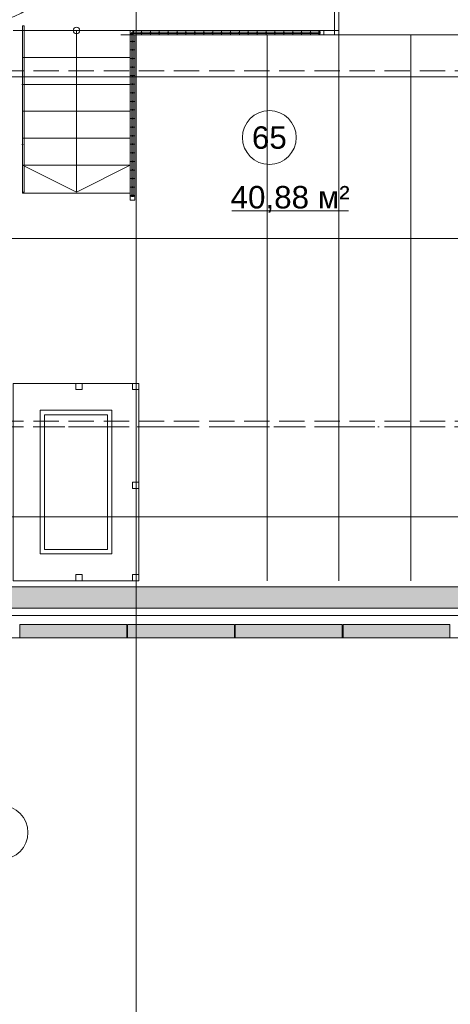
# Model space of a CAD drawing. Header units: millimetres. Extents: x -14761 to 157739, y -22400 to 107990.
# Tile 9 of 256: x 16704 to 21501, y 12570 to 23535. Entities that reach past the tile are written whole.
import ezdxf

# ---------------------------------------------------------------- set-up
doc = ezdxf.new("R2010")
doc.units = ezdxf.units.MM
doc.header["$MEASUREMENT"] = 0
doc.linetypes.add('Невидимая', pattern=[391.222223, 282.222223, -109])
doc.linetypes.add('Штрихпунктирная', pattern=[670.277762, 352.777767, -176.388884, 0, -141.111112])
for name, color, linetype in [('Интерьер - Мебель', 7, 'Continuous'), ('Конструктив - Лестницы', 7, 'Continuous'), ('Конструктив - Ограждение нов', 7, 'Continuous'), ('УЛИЦА_Б6', 7, 'Continuous'), ('УЛИЦА_ЗОНЫ', 7, 'Continuous'), ('УЛИЦА_Стены бани', 7, 'Continuous'), ('УЛИЦА_Сэндвич-панели бани', 7, 'Continuous'), ('Элемент Модели - Оси', 7, 'Continuous'), ('Элемент модели - Оси Улица Бани', 7, 'Continuous')]:
    doc.layers.add(name, color=color, linetype=linetype)
doc.styles.add('СГЕНЕРИР_СТИЛЬ_1', font='txt')

msp = doc.modelspace()

# ---------------------------------------------------------------- hatches: boundary and pattern name
at = {"layer": 'УЛИЦА_Стены бани', "linetype": 'Continuous', "lineweight": 0, "true_color": 0x000000}
for points in [[(21976, 17220), (16416, 17220), (16416, 17200), (21976, 17200)], [(21996, 17200), (16396, 17200), (16396, 17000), (21996, 17000)], [(16596, 17000), (16596, 16980), (21796, 16980), (21796, 17000)]]:
    msp.add_hatch(color=18, dxfattribs=at).paths.add_polyline_path(points)
at = {"layer": 'УЛИЦА_Сэндвич-панели бани', "linetype": 'Continuous', "lineweight": 0, "true_color": 0x000000}
for points in [[(17896, 16800), (16706, 16800), (16706, 16670), (17896, 16670)], [(19096, 16800), (17906, 16800), (17906, 16670), (19096, 16670)], [(20296, 16800), (19106, 16800), (19106, 16670), (20296, 16670)], [(21496, 16800), (20306, 16800), (20306, 16670), (21496, 16670)], [(16706, 16650), (17896, 16650), (17896, 16670), (16706, 16670)], [(17906, 16650), (19096, 16650), (19096, 16670), (17906, 16670)], [(19106, 16650), (20296, 16650), (20296, 16670), (19106, 16670)], [(20306, 16650), (21496, 16650), (21496, 16670), (20306, 16670)]]:
    msp.add_hatch(color=18, dxfattribs=at).paths.add_polyline_path(points)

# ---------------------------------------------------------------- linework, layer by layer
at = {"color": 7, "linetype": 'Continuous', "lineweight": 15, "flags": 128}
msp.add_lwpolyline([(-9854, 25550), (-9854, 16650), (32946, 16650), (32946, 23150), (28145, 23150), (28145, 25550)], close=True, dxfattribs=at)
at = {"color": 7, "linetype": 'Continuous', "lineweight": 15}
for points in [[(20211, 24915), (20211, 23365)], [(20211, 24915), (20261, 24915), (20261, 23365)], [(20093, 23365), (21996, 23365)]]:
    msp.add_lwpolyline(points, dxfattribs=at)
at = {"layer": 'Интерьер - Мебель', "color": 7, "linetype": 'Continuous', "lineweight": 15}
for points in [[(20261, 23415), (16631, 23415)], [(19461, 23365), (17831, 23365)], [(19461, 23365), (19461, 19785)], [(19461, 23365), (19461, 17285)], [(20261, 23365), (20261, 17285)], [(21061, 23365), (21061, 17285)]]:
    msp.add_lwpolyline(points, dxfattribs=at)
for points in [[(16631, 17285), (18031, 17285), (18031, 19485), (16631, 19485)], [(17331, 19485), (17401, 19485), (17401, 19415), (17331, 19415)], [(17961, 19485), (18031, 19485), (18031, 19415), (17961, 19415)], [(16931, 17585), (17731, 17585), (17731, 19185), (16931, 19185)], [(16981, 17635), (17681, 17635), (17681, 19135), (16981, 19135)], [(17961, 18385), (18031, 18385), (18031, 18315), (17961, 18315)], [(17331, 17355), (17401, 17355), (17401, 17285), (17331, 17285)], [(17961, 17355), (18031, 17355), (18031, 17285), (17961, 17285)]]:
    msp.add_lwpolyline(points, close=True, dxfattribs=at)
at = {"layer": 'Конструктив - Лестницы', "color": 7, "linetype": 'Continuous', "lineweight": 15}
for p, q in [((17936, 23415), (16736, 23415)), ((16736, 23415), (16736, 23115)), ((17336, 23415), (17336, 23115)), ((17936, 23115), (17936, 23415)), ((16736, 23115), (17936, 23115)), ((17936, 23115), (16736, 23115)), ((16736, 23115), (16736, 22815)), ((17336, 23115), (17336, 21915)), ((17936, 22815), (17936, 23115)), ((16736, 22815), (17936, 22815)), ((17936, 22815), (16736, 22815)), ((16736, 22815), (16736, 22515)), ((17936, 22515), (17936, 22815)), ((16736, 22515), (17936, 22515)), ((17936, 22515), (16736, 22515)), ((16736, 22515), (16736, 22215)), ((17936, 22215), (17936, 22515)), ((16736, 22215), (17936, 22215)), ((17936, 22215), (16736, 22215)), ((16736, 22215), (16736, 21915)), ((17936, 21915), (17936, 22215)), ((16736, 21915), (17936, 21915)), ((17936, 21915), (16736, 21915)), ((16736, 21915), (16736, 21615)), ((16736, 21915), (17336, 21615)), ((17336, 21915), (17336, 21615)), ((17336, 21615), (17936, 21915)), ((17936, 21615), (17936, 21915)), ((16736, 21615), (16736, 21605)), ((16736, 21605), (17936, 21605)), ((17936, 21605), (17936, 21615))]:
    msp.add_line(p, q, dxfattribs=at)
at = {"layer": 'Конструктив - Лестницы', "color": 7, "linetype": 'Continuous', "lineweight": 15, "flags": 128}
msp.add_lwpolyline([(17299, 23415, 1), (17374, 23415, 1)], format="xyb", close=True, dxfattribs=at)
at = {"layer": 'Конструктив - Ограждение нов', "color": 7, "linetype": 'Штрихпунктирная', "lineweight": 15}
msp.add_line((16736, 21615), (16736, 23465), dxfattribs=at)
at = {"layer": 'Конструктив - Ограждение нов', "color": 7, "linetype": 'Continuous', "lineweight": 15}
for p, q in [((17936, 23415), (17936, 21575)), ((20043, 23415), (17936, 23415)), ((17954, 23397), (17954, 21575)), ((20043, 23397), (17954, 23397)), ((17969, 21575), (17969, 23382)), ((17969, 23382), (20043, 23382)), ((17986, 21575), (17986, 23365)), ((17986, 23365), (20043, 23365)), ((18053, 23390), (18068, 23390)), ((18061, 23410), (18061, 23370)), ((18152, 23390), (18167, 23390)), ((18160, 23410), (18160, 23370)), ((18251, 23390), (18266, 23390)), ((18259, 23410), (18259, 23370)), ((18350, 23390), (18365, 23390)), ((18358, 23410), (18358, 23370)), ((18450, 23390), (18465, 23390)), ((18457, 23410), (18457, 23370)), ((18549, 23390), (18564, 23390)), ((18556, 23410), (18556, 23370)), ((18648, 23390), (18663, 23390)), ((18655, 23410), (18655, 23370)), ((18747, 23390), (18762, 23390)), ((18754, 23410), (18754, 23370)), ((18846, 23390), (18861, 23390)), ((18854, 23410), (18854, 23370)), ((18945, 23390), (18960, 23390)), ((18953, 23410), (18953, 23370)), ((19044, 23390), (19059, 23390)), ((19052, 23410), (19052, 23370)), ((19143, 23390), (19158, 23390)), ((19151, 23410), (19151, 23370)), ((19243, 23390), (19258, 23390)), ((19250, 23410), (19250, 23370)), ((19342, 23390), (19357, 23390)), ((19349, 23410), (19349, 23370)), ((19441, 23390), (19456, 23390)), ((19448, 23410), (19448, 23370)), ((19540, 23390), (19555, 23390)), ((19547, 23410), (19547, 23370)), ((19639, 23390), (19654, 23390)), ((19646, 23410), (19646, 23370)), ((19738, 23390), (19753, 23390)), ((19746, 23410), (19746, 23370)), ((19837, 23390), (19852, 23390)), ((19845, 23410), (19845, 23370)), ((19936, 23390), (19951, 23390)), ((19944, 23410), (19944, 23370)), ((20093, 23415), (20043, 23415)), ((20043, 23382), (20043, 23397)), ((20043, 23365), (20093, 23365)), ((20093, 23365), (20093, 23415)), ((17941, 23294), (17981, 23294)), ((17961, 23286), (17961, 23301)), ((17941, 23198), (17981, 23198)), ((17961, 23191), (17961, 23206)), ((17941, 23103), (17981, 23103)), ((17961, 23095), (17961, 23110)), ((17941, 23007), (17981, 23007)), ((17961, 23000), (17961, 23015)), ((17961, 22904), (17961, 22919)), ((17941, 22912), (17981, 22912)), ((17941, 22816), (17981, 22816)), ((17961, 22809), (17961, 22824)), ((17941, 22721), (17981, 22721)), ((17961, 22713), (17961, 22728)), ((17941, 22625), (17981, 22625)), ((17961, 22618), (17961, 22633)), ((17941, 22530), (17981, 22530)), ((17961, 22522), (17961, 22537)), ((17941, 22434), (17981, 22434)), ((17961, 22427), (17961, 22442)), ((17941, 22339), (17981, 22339)), ((17961, 22331), (17961, 22346)), ((17941, 22243), (17981, 22243)), ((17961, 22236), (17961, 22251)), ((17961, 22140), (17961, 22155)), ((17941, 22148), (17981, 22148)), ((17941, 22052), (17981, 22052)), ((17961, 22045), (17961, 22060)), ((17941, 21957), (17981, 21957)), ((17961, 21949), (17961, 21964)), ((17941, 21861), (17981, 21861)), ((17961, 21854), (17961, 21869)), ((17941, 21766), (17981, 21766)), ((17961, 21758), (17961, 21773)), ((17941, 21670), (17981, 21670)), ((17961, 21663), (17961, 21678)), ((17936, 21575), (17936, 21525)), ((17936, 21525), (17986, 21525)), ((17954, 21575), (17969, 21575)), ((17986, 21525), (17986, 21575))]:
    msp.add_line(p, q, dxfattribs=at)
at = {"layer": 'Конструктив - Ограждение нов', "color": 7, "linetype": 'Continuous', "lineweight": 15, "flags": 128}
for points in [[(16736, 21615), (16736, 23465)], [(16736, 23465), (16752, 23465)], [(16752, 21615), (16752, 23465)], [(16736, 21615), (16752, 21615)]]:
    msp.add_lwpolyline(points, dxfattribs=at)
for points in [[(17956, 23395), (17954, 23392), (17952, 23390), (17950, 23387), (17948, 23384), (17947, 23382), (17947, 23380), (17946, 23378), (17947, 23377), (17947, 23375), (17948, 23375), (17950, 23374), (17952, 23375), (17954, 23375), (17956, 23376), (17959, 23378), (17962, 23380), (17964, 23382), (17967, 23384), (17969, 23387), (17971, 23389), (17973, 23392), (17975, 23395), (17976, 23397), (17976, 23399), (17977, 23401), (17976, 23403), (17976, 23404), (17974, 23404), (17973, 23405), (17971, 23404), (17969, 23404), (17966, 23403), (17964, 23401), (17961, 23399), (17959, 23397)], [(20050, 23390), (20050, 23393), (20050, 23396), (20049, 23400), (20049, 23402), (20048, 23405), (20047, 23407), (20046, 23408), (20044, 23409), (20043, 23410), (20042, 23409), (20040, 23408), (20039, 23407), (20038, 23405), (20037, 23402), (20036, 23400), (20036, 23396), (20036, 23393), (20035, 23390), (20036, 23386), (20036, 23383), (20036, 23380), (20037, 23377), (20038, 23374), (20039, 23372), (20040, 23371), (20042, 23370), (20043, 23370), (20044, 23370), (20046, 23371), (20047, 23372), (20048, 23374), (20049, 23377), (20049, 23380), (20050, 23383), (20050, 23386)], [(17961, 21582), (17958, 21582), (17955, 21582), (17951, 21581), (17949, 21580), (17946, 21579), (17944, 21578), (17943, 21577), (17942, 21576), (17941, 21575), (17942, 21573), (17943, 21572), (17944, 21571), (17946, 21570), (17949, 21569), (17951, 21568), (17955, 21567), (17958, 21567), (17961, 21567), (17965, 21567), (17968, 21567), (17971, 21568), (17974, 21569), (17977, 21570), (17979, 21571), (17980, 21572), (17981, 21573), (17981, 21575), (17981, 21576), (17980, 21577), (17979, 21578), (17977, 21579), (17974, 21580), (17971, 21581), (17968, 21582), (17965, 21582)]]:
    msp.add_lwpolyline(points, close=True, dxfattribs=at)
at = {"layer": 'УЛИЦА_Б6', "color": 7, "linetype": 'Невидимая', "lineweight": 15}
for p, q in [((21834, 22964), (16559, 22964)), ((21834, 22964), (16559, 22964)), ((21834, 22900), (16559, 22900)), ((21834, 22900), (16559, 22900)), ((21834, 19064), (16559, 19064)), ((21834, 19064), (16559, 19064)), ((21834, 19000), (16559, 19000)), ((21834, 19000), (16559, 19000))]:
    msp.add_line(p, q, dxfattribs=at)
at = {"layer": 'УЛИЦА_Б6', "color": 7, "linetype": 'Штрихпунктирная', "lineweight": 15}
for p, q in [((32626, 22900), (-9534, 22900)), ((32626, 22900), (-9534, 22900)), ((32626, 19000), (-9534, 19000)), ((32626, 19000), (-9534, 19000))]:
    msp.add_line(p, q, dxfattribs=at)
at = {"layer": 'УЛИЦА_ЗОНЫ', "color": 7, "linetype": 'Continuous', "lineweight": 15}
msp.add_line((19066, 21405), (20367, 21405), dxfattribs=at)
at = {"layer": 'УЛИЦА_ЗОНЫ', "color": 7, "linetype": 'Continuous', "lineweight": 15, "flags": 128}
msp.add_lwpolyline([(19785, 22223, 1), (19185, 22223, 1)], format="xyb", close=True, dxfattribs=at)
at = {"layer": 'УЛИЦА_Стены бани', "color": 7, "linetype": 'Continuous', "lineweight": 15, "flags": 128}
for points in [[(21976, 17220), (16416, 17220)], [(16596, 16980), (21796, 16980)]]:
    msp.add_lwpolyline(points, dxfattribs=at)
at = {"layer": 'УЛИЦА_Стены бани', "color": 7, "linetype": 'Continuous', "lineweight": 15}
msp.add_arc((16291, 24400), 900, 270, 0, dxfattribs=at)
at = {"layer": 'УЛИЦА_Сэндвич-панели бани', "color": 7, "linetype": 'Continuous', "lineweight": 15, "flags": 128}
for points in [[(17896, 16800), (16706, 16800)], [(16706, 16670), (16706, 16800)], [(17896, 16670), (17896, 16800)], [(19096, 16800), (17906, 16800)], [(17906, 16670), (17906, 16800)], [(19096, 16670), (19096, 16800)], [(20296, 16800), (19106, 16800)], [(19106, 16670), (19106, 16800)], [(20296, 16670), (20296, 16800)], [(21496, 16800), (20306, 16800)], [(20306, 16670), (20306, 16800)], [(21496, 16670), (21496, 16800)], [(16706, 16650), (16706, 16670)], [(17896, 16650), (17896, 16670)], [(17906, 16650), (17906, 16670)], [(19096, 16650), (19096, 16670)], [(19106, 16650), (19106, 16670)], [(20296, 16650), (20296, 16670)], [(20306, 16650), (20306, 16670)], [(21496, 16650), (21496, 16670)], [(16706, 16650), (17896, 16650)], [(17906, 16650), (19096, 16650)], [(19106, 16650), (20296, 16650)], [(20306, 16650), (21496, 16650)]]:
    msp.add_lwpolyline(points, dxfattribs=at)
at = {"layer": 'Элемент Модели - Оси', "color": 7, "linetype": 'Continuous', "lineweight": 15}
for p, q in [((18000, 92200), (18000, -1975)), ((-12761, 18000), (155650, 18000))]:
    msp.add_line(p, q, dxfattribs=at)
at = {"layer": 'Элемент модели - Оси Улица Бани', "color": 7, "linetype": 'Continuous', "lineweight": 15}
for p, q in [((29024, 22900), (-5171, 22900)), ((29024, 21100), (-5171, 21100)), ((29024, 16900), (-5171, 16900))]:
    msp.add_line(p, q, dxfattribs=at)
msp.add_circle((16496, 14484), 300, dxfattribs=at)

# ---------------------------------------------------------------- texts
at = {"layer": 'УЛИЦА_ЗОНЫ', "color": 7, "lineweight": 15, "char_height": 250, "attachment_point": 5, "style": 'СГЕНЕРИР_СТИЛЬ_1'}
for s, insert in [('\\A1;{\\pqc;\\fArial|b0|i0|c204|p38;65}', (19485, 22221)), ('\\A1;{\\pqc;\\fArial|b0|i0|c204|p38;40,88 м²}', (19717, 21535))]:
    msp.add_mtext(s, dxfattribs=dict(at, insert=insert))

doc.saveas('drawing.dxf')
